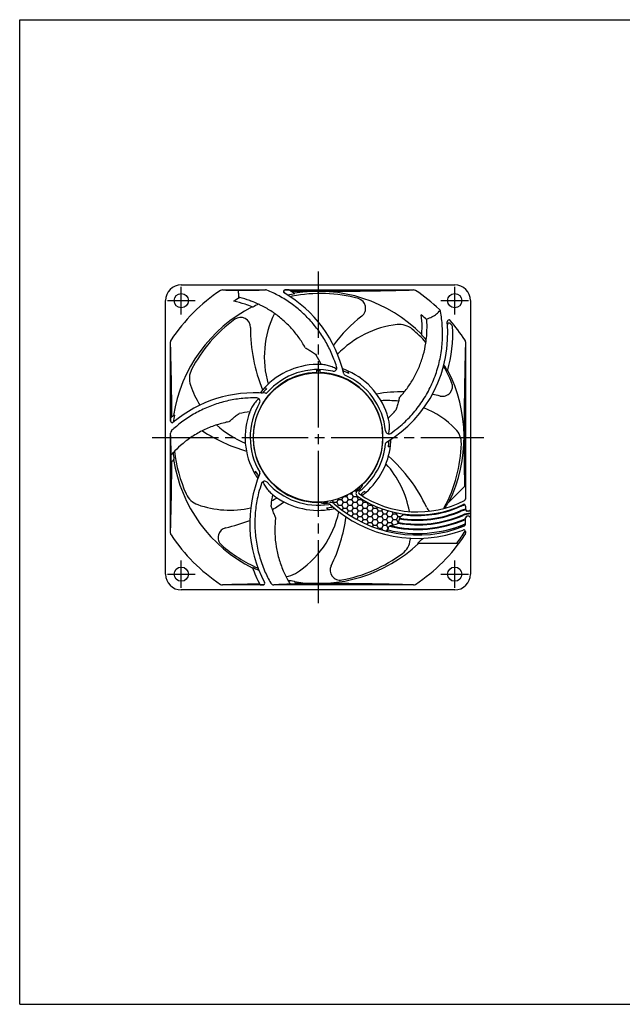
# Model space of a CAD drawing. Header units: millimetres. Extents: x 0 to 420, y 0 to 297.
# Tile 1 of 2: x 0 to 182, y 0 to 297. Entities that reach past the tile are written whole.
import ezdxf

# ---------------------------------------------------------------- set-up
doc = ezdxf.new("R2010")
doc.units = ezdxf.units.MM
doc.linetypes.add('CENTER', pattern=[27, 20, -2, 3, -2])
doc.linetypes.add('HS', pattern=[0])

msp = doc.modelspace()

# ---------------------------------------------------------------- hatches: boundary and pattern name
h = msp.add_hatch()
h.set_pattern_fill('HONEY', scale=8, style=0)
h.set_pattern_definition([(0, (675.2092767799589, 296.0516578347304), (1.5, 0.8660254), [1, -2]), (120, (675.2092767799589, 296.0516578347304), (-1.499999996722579, 0.8660254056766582), [0.9999999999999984, -1.999999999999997]), (60, (675.2092767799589, 296.0516578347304), (3.2774202e-09, 1.732050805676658), [-2, 1])])
edge = h.paths.add_edge_path()
edge.add_arc((102.4412020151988, 154.0820659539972), 1.000000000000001, 126.33022122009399, 235.4350357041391, ccw=False)
edge.add_arc((90.00000000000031, 171.0000000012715), 20.00000000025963, 306.3302212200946, 310.2953627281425)
edge.add_arc((101.9644644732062, 156.8896637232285), 1.499999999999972, 310.2955859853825, 360.1938078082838)
edge.add_arc((89.99999999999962, 170.9999999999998), 19.50000000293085, 272.33149344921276, 313.66850654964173, ccw=False)
edge.add_arc((91.8389110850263, 152.5916213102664), 1.499999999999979, 225.8061922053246, 275.704414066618)
edge.add_arc((89.99999999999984, 171.000000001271), 20.00000000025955, 275.7046372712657, 280.5284793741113)
edge.add_arc((93.92857112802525, 149.8619696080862), 1.499999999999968, 48.72439473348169, 100.5284793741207, ccw=False)
edge.add_arc((119.9860000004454, 179.5480000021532), 37.99999999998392, 228.7243947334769, 256.4617041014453)
edge.add_spline(control_points=[(111.0903811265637, 142.6038805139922), (111.1477219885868, 143.2979153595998), (111.3016780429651, 144.9813192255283), (114.6925569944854, 144.3144943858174), (114.4214275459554, 147.2874314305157), (115.7154209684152, 147.6820418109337), (116.2444351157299, 147.843367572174)], knot_values=[0.0291441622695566, 0.0291441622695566, 0.0291441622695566, 0.0291441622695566, 1.829650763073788, 4.432292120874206, 6.630664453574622, 8.150927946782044, 8.150927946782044, 8.150927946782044, 8.150927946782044], degree=3, periodic=0)
edge.add_arc((119.9860000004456, 179.5480000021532), 31.92464604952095, 235.43503570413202, 263.26947255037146, ccw=False)

# ---------------------------------------------------------------- linework, layer by layer
at = {"color": 7, "linetype": 'HS'}
for p, q in [((0, 296.9999999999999), (420.0000000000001, 296.9999999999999)), ((0, 0), (0, 296.9999999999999)), ((0, 0), (420.0000000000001, 0))]:
    msp.add_line(p, q, dxfattribs=at)
at = {"color": 7, "linetype": 'CENTER'}
for p, q in [((90.00000000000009, 221.0000000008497), (90.00000000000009, 120.9999999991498)), ((40.00000000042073, 171.0000000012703), (139.9999999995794, 171.0000000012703))]:
    msp.add_line(p, q, dxfattribs=at)
at = {"color": 7, "ltscale": 0.6717368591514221}
for p, q in [((48.75000000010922, 217.0000000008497), (131.2499999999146, 217.0000000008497)), ((61.1453643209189, 215.5000000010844), (74.17398558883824, 215.5000000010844)), ((80.05592133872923, 215.5000000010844), (118.8546356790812, 215.5000000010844)), ((81.21619519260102, 215.4738787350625), (80.10081558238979, 215.4738787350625)), ((44.00000000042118, 129.7500000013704), (44.00000000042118, 212.2500000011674)), ((135.9999999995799, 212.2500000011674), (135.9999999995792, 149.3000000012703)), ((45.50000000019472, 175.9368913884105), (45.50000000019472, 199.8546356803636)), ((134.4999999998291, 199.854635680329), (134.4999999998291, 152.4304444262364)), ((89.50000000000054, 191.3000000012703), (89.50000000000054, 190.5936214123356)), ((89.50000000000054, 191.3000000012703), (90.50000000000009, 191.3000000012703)), ((90.50000000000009, 191.3000000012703), (90.50000000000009, 190.5936214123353)), ((45.52612126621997, 176.8440368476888), (45.52612126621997, 175.958817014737)), ((45.50000000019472, 142.1453643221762), (45.50000000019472, 172.2981110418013)), ((129.1297339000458, 151.1778401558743), (134.4738787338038, 156.5219849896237)), ((134.4738787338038, 156.5219849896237), (134.4738787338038, 152.4169612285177)), ((134.4999999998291, 150.3082073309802), (134.4999999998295, 149.2500000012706)), ((135.4999999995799, 148.8000000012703), (134.9999999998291, 148.8000000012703)), ((135.4999999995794, 148.7500000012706), (134.9999999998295, 148.7500000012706)), ((135.9999999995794, 149.2500000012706), (135.9999999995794, 146.7500000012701)), ((134.4999999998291, 144.7649897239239), (134.49999999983, 146.7500000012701)), ((135.4999999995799, 147.2500000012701), (134.99999999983, 147.2500000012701)), ((135.4999999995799, 147.2000000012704), (134.9999999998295, 147.2000000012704)), ((135.9999999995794, 148.1000000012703), (135.9999999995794, 147.9000000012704)), ((135.9999999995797, 146.7000000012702), (135.9999999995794, 129.7500000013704)), ((127.8611803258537, 142.8590289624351), (128.0010008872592, 142.8215641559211)), ((134.4999999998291, 142.5911948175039), (134.4999999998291, 142.1453643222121)), ((131.8305982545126, 139.0246753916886), (120.0271995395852, 139.0246753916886)), ((131.2499999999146, 124.9999999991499), (48.75000000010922, 124.9999999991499)), ((73.42813342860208, 126.499999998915), (61.14536432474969, 126.499999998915)), ((72.54753626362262, 126.5261212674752), (73.41420959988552, 126.5261212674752)), ((118.8546356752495, 126.499999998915), (76.64245889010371, 126.499999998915))]:
    msp.add_line(p, q, dxfattribs=at)
at = {"color": 7, "linetype": 'CENTER', "ltscale": 0.5}
for p, q in [((48.75000000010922, 208.1000000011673), (48.75000000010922, 216.4000000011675)), ((131.2499999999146, 208.1000000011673), (131.2499999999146, 216.4000000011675)), ((44.60000000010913, 212.2500000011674), (52.90000000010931, 212.2500000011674)), ((127.0999999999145, 212.2500000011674), (135.3999999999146, 212.2500000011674)), ((48.75000000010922, 125.6000000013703), (48.75000000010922, 133.9000000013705)), ((131.2499999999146, 125.6000000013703), (131.2499999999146, 133.9000000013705)), ((44.60000000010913, 129.7500000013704), (52.90000000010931, 129.7500000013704)), ((127.0999999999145, 129.7500000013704), (135.3999999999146, 129.7500000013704))]:
    msp.add_line(p, q, dxfattribs=at)
at = {"color": 7}
for p, q in [((135.9495031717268, 148.1000000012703), (135.9999999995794, 148.1000000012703)), ((135.9495031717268, 147.9000000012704), (135.9999999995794, 147.9000000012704))]:
    msp.add_line(p, q, dxfattribs=at)
at = {"color": 7, "ltscale": 0.6717368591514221}
for centre in [(48.75000000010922, 212.2500000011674), (131.2499999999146, 212.2500000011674), (48.75000000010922, 129.7500000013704), (131.2499999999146, 129.7500000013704)]:
    msp.add_circle(centre, 2.150000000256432, dxfattribs=at)
at = {"color": 7}
msp.add_circle((89.99999999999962, 170.9999999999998), 19.50000000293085, dxfattribs=at)
at = {"color": 7, "ltscale": 0.6717368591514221}
for centre, radius, start, end in [((48.75000000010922, 212.2500000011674), 4.749999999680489, 90, 180), ((131.2499999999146, 212.2500000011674), 4.749999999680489, 0, 90), ((90.00000000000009, 171.0000000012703), 53.20000000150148, 123.5573097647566, 146.4426902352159), ((61.13306214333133, 214.4918371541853), 1, 88.45330387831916, 123.5735150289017), ((61.1453643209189, 214.5000000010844), 1, 90, 123.5573097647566), ((74.18512180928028, 214.4954340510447), 1, 67.69618662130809, 91.3203550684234), ((74.17398558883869, 214.5000000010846), 1, 67.71567725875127, 90.00000000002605), ((80.05592133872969, 215.0000000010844), 0.5, 90.00000000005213, 239.8460927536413), ((80.10081558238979, 214.9738787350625), 0.5, 90, 239.7687948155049), ((60.71642806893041, 181.709851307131), 37.99999999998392, 12.84839927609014, 59.84609275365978), ((90.00000000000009, 171.0000000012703), 43.86404103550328, 99.14791369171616, 101.9786422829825), ((60.71642806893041, 181.709851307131), 39.49999999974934, 55.61106381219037, 58.73604631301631), ((90.00000000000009, 171.0000000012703), 44.06464554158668, 44.73196098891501, 99.42376146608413), ((118.8669379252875, 214.4918371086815), 1, 56.42648488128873, 91.54671258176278), ((118.8546356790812, 214.5000000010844), 1, 56.44269023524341, 90), ((90.00000000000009, 171.0000000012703), 53.20000000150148, 46.49299371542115, 56.42648488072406), ((90.00000000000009, 171.0000000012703), 48.32470288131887, 119.2371485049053, 121.8405276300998), ((90.00000000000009, 171.0000000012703), 43.9707455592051, 114.0388065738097, 116.626006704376), ((90.00000000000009, 171.0000000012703), 44.06464554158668, 116.7319609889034, 171.4237614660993), ((90.00000000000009, 171.0000000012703), 48.32470288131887, 47.23714850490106, 49.84052763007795), ((125.9367387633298, 208.8601480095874), 1, 10.92714779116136, 46.49299371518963), ((91.1365524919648, 202.1598579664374), 37.99999999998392, 300.8483992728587, 5.638123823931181), ((129.4502990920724, 205.9422938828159), 0.5, 41.53225938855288, 185.6381238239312), ((129.5303772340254, 205.0171681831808), 0.5, 40.71305980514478, 184.2561682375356), ((90.00000000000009, 171.0000000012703), 53.20000000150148, 33.57351511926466, 41.53225938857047), ((90.00000000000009, 171.0000000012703), 52.6518787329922, 39.61013662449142, 40.71305980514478), ((91.1365524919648, 202.1598579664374), 39.49999999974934, 343.6110638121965, 3.49632646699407), ((46.50000000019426, 199.8546356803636), 1, 146.4426902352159, 180), ((46.50816288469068, 199.8669379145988), 1, 146.4264848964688, 181.5467096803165), ((90.00000000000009, 171.0000000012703), 43.9707455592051, 42.03886979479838, 44.62600670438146), ((133.4918371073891, 199.8669379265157), 1, 358.4532873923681, 33.57351511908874), ((133.4999999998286, 199.854635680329), 1, 0, 33.55730976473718), ((90.00000000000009, 171.0000000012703), 19.6, 91.46178560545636, 272.6357936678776), ((90.00000000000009, 171.0000000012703), 22.00000000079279, 87.40307993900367, 137.5627047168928), ((90.00000000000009, 171.0000000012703), 20.46381257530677, 77.44283875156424, 138.818032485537), ((90.00000000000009, 171.0000000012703), 19.6, 313.3642063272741, 88.53821439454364), ((94.66652282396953, 191.950389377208), 1, 257.4428387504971, 16.81635273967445), ((90.00000000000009, 171.0000000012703), 22.00000000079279, 65.56270471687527, 70.42176728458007), ((97.96832699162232, 191.433329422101), 0.5, 194.6289257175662, 248.6958506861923), ((98.2524596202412, 190.2711792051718), 0.5, 192.8483992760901, 246.8180324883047), ((90.00000000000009, 171.0000000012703), 21.43205841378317, 64.38575123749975, 68.69585068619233), ((60.71642806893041, 181.709851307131), 39.49999999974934, 12.5989810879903, 13.64650044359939), ((90.00000000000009, 171.0000000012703), 22.00000000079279, 15.40307993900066, 65.56270471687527), ((90.00000000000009, 171.0000000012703), 43.86404103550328, 27.14791369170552, 30.01192251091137), ((90.00000000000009, 171.0000000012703), 44.06464554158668, 333.9145747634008, 27.42376146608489), ((90.00000000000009, 171.0000000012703), 20.46381257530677, 5.442897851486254, 66.81803248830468), ((70.7652047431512, 146.459194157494), 37.99999999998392, 84.84839927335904, 130.0347479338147), ((90.00000000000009, 171.0000000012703), 22.00000000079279, 137.5627047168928, 142.421767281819), ((73.02909736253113, 184.8925753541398), 0.5, 266.6289257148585, 320.6958506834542), ((90.00000000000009, 171.0000000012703), 21.43205841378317, 136.3857512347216, 140.6958506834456), ((70.7652047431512, 146.459194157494), 39.49999999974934, 84.5989810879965, 85.64650044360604), ((74.22216971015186, 184.8036773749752), 0.5, 264.848399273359, 318.8180324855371), ((90.00000000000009, 171.0000000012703), 20.46381257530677, 149.442844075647, 210.8180324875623), ((71.51702950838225, 181.9121515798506), 1, 329.4428440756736, 88.81643404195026), ((90.00000000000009, 171.0000000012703), 22.00000000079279, 159.4030799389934, 209.5627047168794), ((46.00000000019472, 175.9368913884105), 0.5, 180, 310.0347479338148), ((70.7652047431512, 146.459194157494), 39.49999999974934, 127.6110638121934, 129.7146212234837), ((46.02612126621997, 175.958817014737), 0.5, 180, 309.9839949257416), ((90.00000000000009, 171.0000000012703), 43.86404103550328, 171.1479136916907, 173.9786422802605), ((46.50000000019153, 172.2981110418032), 1, 133.230052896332, 180.0000000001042), ((46.51876341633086, 172.3157367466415), 1, 133.1883920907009, 182.4281035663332), ((111.3670370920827, 173.0359214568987), 1, 185.4428978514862, 304.8172948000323), ((110.8781308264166, 169.1065663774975), 0.5, 120.8483992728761, 174.8180324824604), ((90.00000000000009, 171.0000000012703), 21.43205841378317, 352.3857512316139, 356.6958506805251), ((111.8955995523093, 169.7359167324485), 0.5, 122.6289257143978, 176.6958506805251), ((90.00000000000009, 171.0000000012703), 22.00000000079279, 353.5627047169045, 358.42176727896), ((90.00000000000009, 171.0000000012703), 43.9707455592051, 186.0389521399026, 188.6260067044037), ((90.00000000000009, 171.0000000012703), 20.46381257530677, 307.4496400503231, 354.8180324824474), ((90.00000000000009, 171.0000000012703), 22.00000000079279, 311.1285075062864, 353.5627047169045), ((91.1365524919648, 202.1598579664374), 39.49999999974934, 300.5989810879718, 301.646500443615), ((90.00000000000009, 171.0000000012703), 44.06464554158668, 188.7319609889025, 243.4237614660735), ((107.3958146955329, 145.123096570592), 39.49999999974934, 156.5989810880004, 157.6465004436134), ((90.00000000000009, 171.0000000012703), 21.43205841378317, 208.385751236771, 212.69585068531), ((71.99630499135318, 160.2599625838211), 0.5, 336.8483992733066, 30.81803248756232), ((107.3958146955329, 145.123096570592), 37.99999999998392, 156.8483992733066, 208.0816786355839), ((90.00000000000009, 171.0000000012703), 22.00000000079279, 209.5627047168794, 214.4217672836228), ((71.54307835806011, 159.1527543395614), 0.5, 338.6289257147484, 32.69585068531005), ((73.91038557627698, 156.7936789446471), 1, 41.44288614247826, 160.8171023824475), ((90.00000000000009, 171.0000000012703), 20.46381257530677, 221.4428861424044, 279.3010448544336), ((102.4412020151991, 154.0820659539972), 1, 126.3302212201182, 235.4350357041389), ((90.00000000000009, 171.0000000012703), 20.0000000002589, 306.3302212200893, 310.2953446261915), ((102.7473371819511, 154.3570786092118), 0.5, 127.4496400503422, 235.6153653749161), ((101.9644644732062, 156.8896637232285), 1.5, 310.2953446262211, 0.1938078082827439), ((90.00000000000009, 171.0000000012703), 21.43205841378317, 308.3245018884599, 310.6755355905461), ((119.9860000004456, 179.5480000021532), 29.5246460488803, 237.1459952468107, 238.2974150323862), ((90.00000000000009, 171.0000000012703), 22.00000000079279, 231.4030799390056, 278.1184843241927), ((91.8389110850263, 152.5916213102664), 1.5, 225.8061922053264, 275.7046553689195), ((119.9860000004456, 179.5480000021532), 31.92464604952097, 235.4350357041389, 295.6073920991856), ((119.9860000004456, 179.5480000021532), 31.02464604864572, 235.6153653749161, 297.2741555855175), ((103.6003890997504, 153.7940532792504), 0.5, 128.3245018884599, 237.5339769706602), ((90.00000000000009, 171.0000000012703), 22.00000000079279, 307.0323788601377, 311.1285075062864), ((133.9738787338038, 152.4169612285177), 0.5, 297.2741555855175, 0), ((133.9999999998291, 152.4304444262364), 0.5, 297.3293326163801, 0), ((90.00000000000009, 171.0000000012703), 20.0000000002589, 275.7046553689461, 280.528479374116), ((90.00000000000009, 171.0000000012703), 21.43205841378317, 276.8413441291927, 281.3419493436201), ((119.9860000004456, 179.5480000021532), 40.52464605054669, 227.3945363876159, 228.4495705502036), ((90.00000000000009, 171.0000000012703), 22.00000000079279, 278.1184843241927, 283.1246458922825), ((93.38820949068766, 150.3118035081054), 0.5, 47.7054696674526, 99.30104485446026), ((93.92857112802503, 149.8619696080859), 1.5, 48.72439473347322, 100.528479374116), ((119.9860000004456, 179.5480000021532), 39.02464605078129, 227.7054696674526, 290.7355651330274), ((94.3132474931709, 149.4962542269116), 0.5, 49.49323531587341, 101.3419493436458), ((119.9860000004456, 179.5480000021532), 37.99999999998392, 228.7243947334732, 291.9443994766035), ((90.00000000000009, 171.0000000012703), 43.86404103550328, 330.897008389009, 333.134348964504), ((90.00000000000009, 171.0000000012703), 45.90000000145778, 331.5670376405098, 331.935096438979), ((90.00000000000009, 171.0000000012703), 47.40000000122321, 333.6314089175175, 334.0018084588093), ((133.9999999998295, 150.3082073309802), 0.5, 0, 115.6073920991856), ((134.9999999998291, 149.3000000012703), 0.5, 180, 270), ((134.9999999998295, 149.2500000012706), 0.5, 180, 270), ((135.4999999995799, 149.3000000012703), 0.5, 270, 0), ((135.4999999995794, 149.2500000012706), 0.5, 270, 0), ((90.00000000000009, 171.0000000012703), 45.90000000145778, 326.4200812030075, 326.7878295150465), ((90.00000000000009, 171.0000000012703), 45.90000000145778, 328.9932348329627, 329.3607576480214), ((90.00000000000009, 171.0000000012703), 47.40000000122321, 328.4707173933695, 328.8383762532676), ((90.00000000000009, 171.0000000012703), 47.40000000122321, 331.0465447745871, 331.4151062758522), ((134.99999999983, 146.7500000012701), 0.5, 90, 179.999999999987), ((134.9999999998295, 146.7000000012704), 0.5, 90, 180), ((135.4999999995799, 146.7500000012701), 0.5, 0, 90), ((135.4999999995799, 146.7000000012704), 0.5, 0, 90), ((90.00000000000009, 171.0000000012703), 45.90000000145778, 323.8425985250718, 324.2112500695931), ((119.9860000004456, 179.5480000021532), 37.59084102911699, 282.3109350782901, 292.1992783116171), ((90.00000000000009, 171.0000000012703), 47.40000000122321, 323.5717482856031, 323.6911007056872), ((90.00000000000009, 171.0000000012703), 47.40000000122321, 325.8979263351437, 326.2654875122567), ((90.00000000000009, 171.0000000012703), 52.6518787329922, 322.6056906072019, 327.576745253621), ((133.9799156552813, 142.5835850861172), 0.5, 1.530660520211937, 110.735565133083), ((133.9999999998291, 142.5911948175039), 0.5, 0, 110.7666995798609), ((133.9999999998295, 144.7649897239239), 0.5, 291.9443994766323, 0), ((133.9999999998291, 145.2065048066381), 0.5, 292.1992783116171, 0), ((46.50000000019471, 142.1453643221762), 1, 180, 213.557309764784), ((46.50816287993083, 142.133062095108), 1, 178.4532920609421, 213.5735150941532), ((90.00000000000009, 171.0000000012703), 53.20000000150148, 213.5735150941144, 236.4264849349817), ((90.00000000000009, 171.0000000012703), 53.20000000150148, 303.5735151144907, 326.4264849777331), ((90.00000000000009, 171.0000000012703), 43.86404103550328, 313.2003533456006, 316.0478979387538), ((133.4918371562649, 142.1330621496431), 1, 326.4264849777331, 1.546695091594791), ((133.4999999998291, 142.1453643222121), 1, 326.4426902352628, 0), ((90.00000000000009, 171.0000000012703), 44.06464554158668, 260.7319609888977, 313.4774033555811), ((90.00000000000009, 171.0000000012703), 43.86404103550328, 243.1479136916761, 245.9786422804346), ((107.3958146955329, 145.123096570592), 39.49999999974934, 199.6110638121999, 208.0868558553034), ((48.75000000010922, 129.7500000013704), 4.749999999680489, 180, 270), ((90.00000000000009, 171.0000000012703), 43.9707455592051, 258.0388138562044, 260.6260067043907), ((131.2499999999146, 129.7500000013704), 4.749999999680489, 270, 0), ((61.1330621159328, 127.5081628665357), 1, 236.4264849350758, 271.5467034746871), ((61.14536432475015, 127.499999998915), 1, 236.4426902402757, 269.9999999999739), ((73.41420959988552, 127.0261212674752), 0.5, 270, 28.03762700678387), ((73.42813342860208, 126.999999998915), 0.5, 270, 28.08167863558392), ((76.62543901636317, 127.5296998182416), 1, 209.78773757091, 272.8340506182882), ((76.64245889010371, 127.4999999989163), 1, 209.8431335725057, 270), ((118.8669379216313, 127.50816289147), 1, 268.4532873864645, 303.5735151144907), ((118.8546356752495, 127.499999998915), 1, 270, 303.5573097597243)]:
    msp.add_arc(centre, radius, start, end, dxfattribs=at)
at = {"color": 7}
for centre, radius, start, end in [((90.67010654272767, 170.8685754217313), 43.54026293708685, 74.6818499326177, 101.1902589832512), ((83.38475880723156, 207.695129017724), 6, 101.1902589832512, 106.9600443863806), ((101.3799759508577, 209.9685960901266), 3, 308.1112288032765, 74.6818499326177), ((102.9922470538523, 195.303420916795), 29.195, 153.3839403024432, 196.3693610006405), ((90.5205564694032, 171.4419685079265), 43.54026293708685, 126.110421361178, 152.6188304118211), ((66.62842370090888, 204.193745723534), 3, 359.5398002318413, 126.110421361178), ((132.9801083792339, 169.6837151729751), 48.2, 128.1112288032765, 142.7335522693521), ((117.101713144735, 175.995187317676), 29.195, 96.27901079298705, 136.5691010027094), ((114.5648716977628, 199.0510425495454), 6, 49.76168755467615, 96.27901079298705), ((117.8267721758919, 203.7825116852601), 48.2, 179.5398002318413, 202.5177243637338), ((90.31505272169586, 170.3941477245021), 43.54026293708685, 42.23623301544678, 49.76168755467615), ((132.9801083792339, 169.6837151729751), 48.2, 150.8155605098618, 151.0891529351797), ((57.1860574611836, 188.7070348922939), 6, 152.6188304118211, 199.1361536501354), ((90.31505272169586, 170.3941477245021), 43.54026293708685, 23.25327850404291, 30.400257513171), ((127.5621742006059, 186.3992987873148), 3, 256.6826573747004, 23.25327850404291), ((79.09935393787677, 196.3106828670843), 29.195, 199.1361536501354, 212.202126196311), ((115.768546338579, 136.5761079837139), 48.2, 89.63990989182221, 99.66058150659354), ((110.803036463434, 152.9254757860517), 29.195, 83.1355430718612, 93.51221814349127), ((115.768546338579, 136.5761079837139), 48.2, 76.68265737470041, 79.5578815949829), ((110.803036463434, 152.9254757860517), 29.195, 44.85043936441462, 67.5696012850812), ((81.71930896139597, 213.1954082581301), 48.2, 236.4941542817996, 253.9462957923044), ((79.09935393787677, 196.3106828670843), 29.195, 227.5699252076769, 247.7979324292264), ((127.2471351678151, 169.2839489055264), 6, 358.3331161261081, 44.85043936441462), ((89.97901675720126, 171.6825502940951), 43.54026293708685, 186.3941068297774, 204.0474018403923), ((89.72275777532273, 170.3759391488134), 43.54026293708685, 331.8247070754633, 358.3331161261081), ((79.15274332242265, 129.3903936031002), 48.2, 25.25408594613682, 48.23201007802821), ((88.83924902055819, 143.4662496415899), 29.195, 10.16179598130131, 42.08364671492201), ((55.69692412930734, 156.3851823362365), 6, 204.0474018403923, 250.5647250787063), ((63.41486963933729, 178.2584843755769), 29.195, 295.451666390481, 299.2265038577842), ((51.84737499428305, 190.8343017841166), 48.2, 300.3958266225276, 305.3748672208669), ((63.41486963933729, 178.2584843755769), 29.195, 250.5647250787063, 282.387231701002), ((67.74953074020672, 154.7404991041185), 29.195, 301.9932965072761, 347.7551946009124), ((119.9860000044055, 179.5480000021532), 33.52464604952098, 260.7844379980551, 293.1986874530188), ((119.9860000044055, 179.5480000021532), 33.32464604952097, 260.8236650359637, 293.1986874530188), ((119.9860000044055, 179.5480000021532), 32.12464604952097, 262.4989184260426, 293.1986874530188), ((125.4592891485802, 151.2340154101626), 3, 205.2540859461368, 235.7257871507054), ((125.4592891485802, 151.2340154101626), 3, 326.15566594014, 331.8247070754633), ((135.9495031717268, 142.3000000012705), 8.4, 100.414656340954, 113.1986874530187), ((135.9495031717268, 142.3000000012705), 7.200000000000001, 101.614152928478, 113.1986874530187), ((135.9495031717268, 142.3000000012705), 7, 101.7658055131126, 113.1986874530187), ((51.84737499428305, 190.8343017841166), 48.2, 282.3969430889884, 291.3620668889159), ((50.70514582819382, 153.5375615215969), 48.2, 333.8255145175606, 352.2018345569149), ((119.9860000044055, 179.5480000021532), 36.32464604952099, 256.5290732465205, 293.1986874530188), ((119.9860000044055, 179.5480000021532), 36.12464604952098, 256.7670314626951, 293.1986874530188), ((119.9860000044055, 179.5480000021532), 34.92464604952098, 260.3779778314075, 293.1986874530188), ((119.9860000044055, 179.5480000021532), 34.72464604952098, 260.536417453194, 293.1986874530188), ((135.9495031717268, 142.3000000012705), 5.8, 90, 113.1986874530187), ((135.9495031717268, 142.3000000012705), 5.6, 90, 113.1986874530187), ((135.9495031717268, 142.3000000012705), 4.4, 109.2343365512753, 113.1986874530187), ((135.9495031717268, 142.3000000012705), 4.2, 110.1891091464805, 113.1986874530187), ((62.83915577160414, 140.828094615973), 3, 102.3969430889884, 228.9675642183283), ((119.9860000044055, 179.5480000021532), 37.52464604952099, 256.3578867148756, 292.5811103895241), ((111.8815461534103, 140.8090767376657), 6, 306.9045446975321, 353.4218679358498), ((88.83924902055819, 143.4662496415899), 29.195, 353.4218679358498, 354.3256560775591), ((89.45327785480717, 171.4091577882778), 43.54026293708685, 228.9675642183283, 246.2199014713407), ((89.33923187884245, 170.8276611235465), 43.54026293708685, 280.3961356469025, 306.9045446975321), ((96.65483612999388, 130.9529215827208), 3, 153.8255145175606, 280.3961356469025), ((80.03870658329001, 135.0685855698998), 6, 272.5800240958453, 301.9932965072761)]:
    msp.add_arc(centre, radius, start, end, dxfattribs=at)
at = {"color": 7, "ltscale": 0.6717368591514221}
for points, knots in [([(61.16005380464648, 215.4914728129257), (61.63478006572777, 215.4786544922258), (62.67579519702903, 215.4510172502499), (64.27002858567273, 215.410353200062), (65.38955008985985, 215.3831220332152), (65.94276449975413, 215.3700063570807)], [0.3147573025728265, 0.3147573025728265, 0.3147573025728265, 0.3147573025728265, 1.739455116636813, 3.438902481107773, 5.09901206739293, 5.09901206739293, 5.09901206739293, 5.09901206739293]), ([(65.94276449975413, 215.3700063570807), (66.897769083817, 215.378155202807), (68.79530945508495, 215.3983331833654), (71.53511331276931, 215.4398633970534), (73.31983354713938, 215.4757559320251), (74.16207930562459, 215.4951685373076)], [0, 0, 0, 0, 2.865118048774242, 5.692921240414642, 8.22032898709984, 8.22032898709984, 8.22032898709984, 8.22032898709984]), ([(66.10068173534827, 213.2408409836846), (66.1136014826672, 213.6048286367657), (66.10367709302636, 214.3191432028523), (66.01082066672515, 215.0280592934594), (65.94276449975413, 215.3700063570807)], [0, 0, 0, 0, 1.092650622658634, 2.138611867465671, 2.138611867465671, 2.138611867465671, 2.138611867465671]), ([(95.62375979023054, 192.2396943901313), (95.38057815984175, 193.0443207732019), (94.64801121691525, 195.196909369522), (93.13027472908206, 198.5813543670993), (90.9212490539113, 202.2723409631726), (88.29372741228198, 205.6781096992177), (85.28422789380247, 208.7514550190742), (81.93411055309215, 211.449926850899), (78.34969683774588, 213.6986251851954), (75.823869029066, 214.9040729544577), (74.56463954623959, 215.4206185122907)], [1.767627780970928, 1.767627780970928, 1.767627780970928, 1.767627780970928, 4.287808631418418, 8.578990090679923, 12.87069378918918, 17.16223204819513, 21.453833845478, 25.74532702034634, 30.03729349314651, 34.12007782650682, 34.12007782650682, 34.12007782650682, 34.12007782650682]), ([(81.81602293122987, 215.1023219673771), (83.19177522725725, 215.0897717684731), (85.91973197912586, 215.0709443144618), (88.64774672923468, 215.064645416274), (89.999948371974, 215.0646454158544)], [0, 0, 0, 0, 4.12742861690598, 8.184033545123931, 8.184033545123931, 8.184033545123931, 8.184033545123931]), ([(89.999948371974, 215.0646454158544), (91.43810843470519, 215.0646454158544), (94.34295746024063, 215.071780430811), (98.77651758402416, 215.1043201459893), (103.4014028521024, 215.1604653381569), (108.3182540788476, 215.243111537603), (113.4981117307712, 215.3532974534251), (117.0482944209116, 215.4430949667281), (118.8399459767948, 215.491472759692)], [0, 0, 0, 0, 4.314480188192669, 8.714532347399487, 13.3009892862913, 18.19010602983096, 23.46711804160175, 28.84403099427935, 28.84403099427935, 28.84403099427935, 28.84403099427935]), ([(70.2938551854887, 210.3076878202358), (70.25558989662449, 210.3235519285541), (69.50118569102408, 210.6344904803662), (67.60444653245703, 211.3275315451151), (65.6851895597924, 211.8220988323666), (64.50597307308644, 212.052789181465)], [0, 0, 0, 0, 0.1242703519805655, 2.44791563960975, 6.052624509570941, 6.052624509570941, 6.052624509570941, 6.052624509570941]), ([(69.84588895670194, 212.0965155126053), (69.78544378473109, 212.1191461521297), (69.63322735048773, 212.1756052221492), (69.48057888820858, 212.2308913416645), (69.38846506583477, 212.2637712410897)], [0, 0, 0, 0, 0.1936282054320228, 0.4870466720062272, 0.4870466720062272, 0.4870466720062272, 0.4870466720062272]), ([(86.17201737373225, 198.0199577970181), (86.08847265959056, 198.1728355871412), (85.42259887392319, 199.3666079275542), (84.02627245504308, 201.5130972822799), (81.72762278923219, 204.2751694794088), (79.10542824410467, 206.7657993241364), (76.19473173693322, 208.9433748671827), (73.7964202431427, 210.3347425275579), (72.4008635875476, 211.0117207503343), (72.08924345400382, 211.1566385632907)], [2.02196114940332, 2.02196114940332, 2.02196114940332, 2.02196114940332, 2.54437883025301, 6.120628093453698, 9.685693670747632, 13.3005748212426, 16.94498906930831, 20.56676610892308, 21.59777266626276, 21.59777266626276, 21.59777266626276, 21.59777266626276]), ([(111.9379984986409, 172.2149445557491), (112.7948282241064, 172.8108403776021), (114.929755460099, 174.4355837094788), (118.0613342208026, 177.4171172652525), (121.1361350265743, 181.2554798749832), (123.6678351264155, 185.4715835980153), (125.610806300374, 189.9892687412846), (126.9298769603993, 194.7266235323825), (127.6011217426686, 199.5982103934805), (127.6123786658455, 204.4065031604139), (127.2079355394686, 207.5510753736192), (126.9186077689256, 209.0497087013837)], [1.767551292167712, 1.767551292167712, 1.767551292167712, 1.767551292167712, 4.896292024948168, 9.799263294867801, 14.70207838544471, 19.6054860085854, 24.50840170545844, 29.41087953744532, 34.31385475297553, 39.21619387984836, 43.79436383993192, 43.79436383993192, 43.79436383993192, 43.79436383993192]), ([(121.2942989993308, 201.8884009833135), (121.2975620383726, 201.9296957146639), (121.3601584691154, 202.7432620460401), (121.4331550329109, 204.7613296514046), (121.3104334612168, 206.739481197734), (121.1654350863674, 207.9322699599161)], [0, 0, 0, 0, 0.1242703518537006, 2.447915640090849, 6.052624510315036, 6.052624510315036, 6.052624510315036, 6.052624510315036]), ([(122.7881315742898, 206.7827400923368), (123.3360835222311, 206.9395227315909), (124.3814017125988, 207.3280549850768), (125.7623479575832, 208.1834421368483), (126.5100646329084, 208.9268238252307), (126.8233619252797, 209.3226405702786)], [0, 0, 0, 0, 1.709821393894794, 3.324569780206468, 4.838590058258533, 4.838590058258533, 4.838590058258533, 4.838590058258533]), ([(122.8571460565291, 202.8672203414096), (122.859990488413, 202.931700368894), (122.8666487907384, 203.0939136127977), (122.8720580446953, 203.2561752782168), (122.8748639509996, 203.3539411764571)], [0, 0, 0, 0, 0.1936282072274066, 0.487046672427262, 0.487046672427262, 0.487046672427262, 0.487046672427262]), ([(45.91390917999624, 177.1620133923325), (45.90450698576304, 178.51999831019), (45.87901431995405, 181.3004433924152), (45.8209341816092, 185.5964266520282), (45.73990829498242, 190.1608958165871), (45.63574470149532, 194.9398628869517), (45.55272510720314, 198.2030929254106), (45.50852723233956, 199.8399460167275)], [0, 0, 0, 0, 4.074052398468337, 8.341654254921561, 12.88909018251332, 17.76957703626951, 22.6819254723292, 22.6819254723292, 22.6819254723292, 22.6819254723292]), ([(114.5145958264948, 182.9902545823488), (114.6341743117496, 183.1169519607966), (115.5637527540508, 184.1191313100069), (117.1736966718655, 186.1104181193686), (119.0902616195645, 189.1500911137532), (120.6486886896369, 192.4135932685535), (121.8202314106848, 195.8547380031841), (122.4023839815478, 198.56563473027), (122.6149785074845, 200.1020967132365), (122.6565085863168, 200.4432580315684)], [2.021961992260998, 2.021961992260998, 2.021961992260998, 2.021961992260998, 2.544378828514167, 6.120628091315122, 9.685693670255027, 13.30057482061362, 16.94498906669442, 20.56676610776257, 21.59780545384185, 21.59780545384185, 21.59780545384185, 21.59780545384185]), ([(134.4914727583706, 199.8399459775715), (134.4430453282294, 198.0464561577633), (134.3531141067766, 194.4907415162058), (134.2428085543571, 189.3031415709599), (134.1601786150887, 184.3818601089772), (134.104158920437, 179.7590356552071), (134.0717488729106, 175.3333179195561), (134.0646450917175, 172.4348371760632), (134.0646450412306, 171.0002485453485)], [0.3147575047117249, 0.3147575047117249, 0.3147575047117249, 0.3147575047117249, 5.697187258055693, 10.98528306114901, 15.88102816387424, 20.46306070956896, 24.85472243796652, 29.15848833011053, 29.15848833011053, 29.15848833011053, 29.15848833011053]), ([(86.17191925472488, 198.0200104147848), (86.5166648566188, 197.8351366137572), (87.25907342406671, 197.4112308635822), (88.36693839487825, 196.6903352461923), (89.11342926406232, 196.1347353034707), (89.47881611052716, 195.844532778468)], [0.2072180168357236, 0.2072180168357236, 0.2072180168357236, 0.2072180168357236, 1.38068839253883, 2.770320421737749, 4.170150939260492, 4.170150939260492, 4.170150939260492, 4.170150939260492]), ([(95.25368081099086, 191.7832611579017), (94.82296733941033, 192.0229762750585), (93.92301860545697, 192.4363175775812), (92.48678833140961, 192.8376001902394), (91.49646613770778, 192.9547435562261), (90.99680434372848, 192.9774061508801)], [0, 0, 0, 0, 1.478782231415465, 2.95646616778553, 4.456992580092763, 4.456992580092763, 4.456992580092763, 4.456992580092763]), ([(95.57103159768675, 191.5239343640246), (95.52629758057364, 191.5725749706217), (95.42782018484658, 191.6682819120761), (95.31569181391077, 191.7487487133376), (95.25368081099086, 191.7832611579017)], [1.128657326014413, 1.128657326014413, 1.128657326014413, 1.128657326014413, 1.326779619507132, 1.539683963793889, 1.539683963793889, 1.539683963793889, 1.539683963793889]), ([(71.53768516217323, 182.9119382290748), (70.67796826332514, 182.9297000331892), (68.36543384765, 182.8957982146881), (64.6203931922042, 182.4829533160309), (60.37408428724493, 181.4925217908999), (56.27612536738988, 180.0033824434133), (52.38471234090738, 178.0366783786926), (48.88406647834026, 175.7063361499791), (46.77957489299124, 173.9320958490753), (45.83436401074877, 173.0448440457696)], [1.76762024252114, 1.76762024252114, 1.76762024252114, 1.76762024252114, 4.345722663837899, 8.695304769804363, 13.04527644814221, 17.39512974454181, 21.74487684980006, 26.0943087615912, 29.98270144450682, 29.98270144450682, 29.98270144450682, 29.98270144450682]), ([(71.85742069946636, 182.4189282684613), (71.49634029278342, 182.0833714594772), (70.8251299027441, 181.3551988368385), (69.99966789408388, 180.1132658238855), (69.58223154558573, 179.2076127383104), (69.4062741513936, 178.7394092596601)], [0, 0, 0, 0, 1.478782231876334, 2.956466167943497, 4.456992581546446, 4.456992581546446, 4.456992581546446, 4.456992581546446]), ([(72.20212001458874, 182.6406095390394), (72.14203714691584, 182.6130959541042), (72.020583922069, 182.5490136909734), (71.90940643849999, 182.4672393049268), (71.85742069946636, 182.4189282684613)], [1.128659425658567, 1.128659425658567, 1.128659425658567, 1.128659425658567, 1.326779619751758, 1.539683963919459, 1.539683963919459, 1.539683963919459, 1.539683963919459]), ([(114.5146155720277, 182.9903642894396), (114.4453223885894, 182.6053625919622), (114.2715809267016, 181.7682960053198), (113.9283175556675, 180.4918848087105), (113.6305889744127, 179.6102399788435), (113.4675007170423, 179.1730589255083)], [0.2072180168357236, 0.2072180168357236, 0.2072180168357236, 0.2072180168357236, 1.38068839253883, 2.770320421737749, 4.170150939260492, 4.170150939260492, 4.170150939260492, 4.170150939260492]), ([(63.11956692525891, 175.7089831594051), (62.85368814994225, 175.6589594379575), (61.3205676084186, 175.3491020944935), (58.56435500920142, 174.5651538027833), (54.97322100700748, 173.0278210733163), (51.59048484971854, 171.0387760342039), (48.68113569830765, 168.7888647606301), (46.9867636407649, 167.1408835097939), (46.27224123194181, 166.3729827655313)], [2.022262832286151, 2.022262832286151, 2.022262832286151, 2.022262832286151, 2.833477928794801, 6.711508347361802, 10.59492458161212, 14.52137648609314, 18.45228162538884, 21.59901396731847, 21.59901396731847, 21.59901396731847, 21.59901396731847]), ([(63.11950154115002, 175.7089204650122), (63.40185922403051, 175.9796638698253), (64.03443441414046, 176.554742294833), (65.06239599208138, 177.3856154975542), (65.82148130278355, 177.9238806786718), (66.21039105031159, 178.1817067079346)], [0.2072180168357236, 0.2072180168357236, 0.2072180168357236, 0.2072180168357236, 1.38068839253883, 2.770320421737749, 4.170150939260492, 4.170150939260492, 4.170150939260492, 4.170150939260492]), ([(111.3895326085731, 172.4258335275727), (111.4844174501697, 172.9095424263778), (111.5994289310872, 173.8931740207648), (111.5372518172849, 175.3831133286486), (111.3426353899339, 176.3611649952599), (111.2097848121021, 176.8433747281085)], [0, 0, 0, 0, 1.478782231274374, 2.956466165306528, 4.456992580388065, 4.456992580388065, 4.456992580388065, 4.456992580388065]), ([(45.73273646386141, 165.7781407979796), (45.71124266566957, 166.6193829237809), (45.66637628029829, 168.2357222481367), (45.59465047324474, 170.4008072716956), (45.54293311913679, 171.7245551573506), (45.51966124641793, 172.2733710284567)], [0, 0, 0, 0, 2.524549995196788, 4.85086159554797, 6.498786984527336, 6.498786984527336, 6.498786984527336, 6.498786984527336]), ([(111.2409764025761, 172.0438989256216), (111.2734082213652, 172.1014679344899), (111.3339952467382, 172.2246940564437), (111.3758717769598, 172.3561926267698), (111.3895326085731, 172.4258335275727)], [1.128680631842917, 1.128680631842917, 1.128680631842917, 1.128680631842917, 1.326779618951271, 1.539683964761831, 1.539683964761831, 1.539683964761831, 1.539683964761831]), ([(134.0646450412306, 171.0002485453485), (134.0646450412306, 169.8139081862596), (134.069481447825, 167.4247405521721), (134.0914539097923, 163.797442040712), (134.1289897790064, 160.0613224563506), (134.1643703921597, 157.5280879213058), (134.1848603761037, 156.2329666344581)], [0, 0, 0, 0, 3.559021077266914, 7.167494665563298, 10.8820671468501, 14.76791723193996, 14.76791723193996, 14.76791723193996, 14.76791723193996]), ([(45.50852722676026, 142.1600539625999), (45.55002873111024, 143.6970496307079), (45.62862069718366, 146.7747535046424), (45.72863650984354, 151.2942295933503), (45.80821993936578, 155.6315189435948), (45.866034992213, 159.6488309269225), (45.89289713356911, 162.2245440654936), (45.90320578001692, 163.4453551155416)], [0.3147574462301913, 0.3147574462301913, 0.3147574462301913, 0.3147574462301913, 4.927424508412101, 9.550860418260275, 13.87647621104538, 17.941449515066, 21.60401323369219, 21.60401323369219, 21.60401323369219, 21.60401323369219]), ([(45.74135628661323, 163.4470185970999), (45.74152944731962, 163.8370349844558), (45.74184994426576, 164.6176569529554), (45.74211758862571, 165.398278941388), (45.74223814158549, 165.7888845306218)], [0, 0, 0, 0, 1.170049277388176, 2.341866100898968, 2.341866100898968, 2.341866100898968, 2.341866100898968]), ([(46.52663371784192, 164.4050861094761), (46.49972142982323, 164.3735959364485), (46.28896577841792, 164.1259564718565), (46.08221015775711, 163.8748854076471), (45.90493686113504, 163.653314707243)], [0, 0, 0, 0, 0.1242703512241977, 0.9755485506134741, 0.9755485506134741, 0.9755485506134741, 0.9755485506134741]), ([(73.42927697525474, 157.6703399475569), (73.43687730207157, 157.6047011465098), (73.4602919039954, 157.4693953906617), (73.50370648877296, 157.338394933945), (73.53358853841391, 157.2740246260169)], [1.1286760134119, 1.1286760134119, 1.1286760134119, 1.1286760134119, 1.32677961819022, 1.539683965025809, 1.539683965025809, 1.539683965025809, 1.539683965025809]), ([(72.96591108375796, 157.1222636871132), (72.63539636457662, 156.1722417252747), (71.88122080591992, 153.6769188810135), (71.10151396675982, 149.5400993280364), (70.83809892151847, 144.7437256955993), (71.205809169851, 139.9544879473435), (72.19835464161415, 135.2546962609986), (73.7293122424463, 130.920962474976), (75.06642798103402, 128.2403078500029), (75.75756722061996, 127.0329115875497)], [1.767565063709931, 1.767565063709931, 1.767565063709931, 1.767565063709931, 4.783061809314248, 9.572551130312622, 14.36194320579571, 19.15187271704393, 23.94134159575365, 28.73030081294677, 32.90271360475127, 32.90271360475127, 32.90271360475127, 32.90271360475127]), ([(73.53358853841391, 157.2740246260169), (73.74114204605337, 156.8269239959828), (74.2262599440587, 155.9635472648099), (75.15232664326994, 154.7947078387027), (75.88465898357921, 154.1178400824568), (76.27557312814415, 153.8058118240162)], [0, 0, 0, 0, 1.478782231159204, 2.956466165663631, 4.456992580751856, 4.456992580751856, 4.456992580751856, 4.456992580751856]), ([(77.21502018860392, 146.8902624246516), (77.04478123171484, 147.2424648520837), (76.69332563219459, 148.0217886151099), (76.2207758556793, 149.2561921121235), (75.94342550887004, 150.1444582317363), (75.81839810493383, 150.5940060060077)], [0.2072180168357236, 0.2072180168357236, 0.2072180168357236, 0.2072180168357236, 1.38068839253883, 2.770320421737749, 4.170150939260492, 4.170150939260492, 4.170150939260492, 4.170150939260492]), ([(77.21498487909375, 146.8903354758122), (77.17590712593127, 146.5871652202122), (76.99161854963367, 144.9631643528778), (76.89702992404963, 141.9926663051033), (77.2936737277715, 137.9978388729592), (78.21088753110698, 134.0708582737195), (79.46789337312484, 130.7269176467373), (80.46476356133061, 128.7441369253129), (80.88773376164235, 127.9830118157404)], [2.022386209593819, 2.022386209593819, 2.022386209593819, 2.022386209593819, 2.938926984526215, 6.922092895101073, 10.91228802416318, 14.94845079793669, 18.98600715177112, 21.59827379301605, 21.59827379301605, 21.59827379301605, 21.59827379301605]), ([(134.4797372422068, 142.5969410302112), (134.4820929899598, 142.5087815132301), (134.4859968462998, 142.363152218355), (134.4899210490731, 142.217523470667), (134.4914728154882, 142.1600537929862)], [0.2199071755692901, 0.2199071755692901, 0.2199071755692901, 0.2199071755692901, 0.484480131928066, 0.6569520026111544, 0.6569520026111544, 0.6569520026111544, 0.6569520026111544]), ([(72.42008432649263, 126.7669454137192), (71.20170830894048, 126.7445068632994), (68.69750895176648, 126.6943062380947), (64.9441615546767, 126.6076833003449), (62.40924303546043, 126.5422573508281), (61.16005390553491, 126.508527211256)], [0, 0, 0, 0, 3.655747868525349, 7.514092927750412, 11.26302586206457, 11.26302586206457, 11.26302586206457, 11.26302586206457]), ([(81.62138632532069, 126.731524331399), (80.94016626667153, 126.7086644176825), (79.64122272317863, 126.662079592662), (77.99242654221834, 126.5937204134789), (77.02488695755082, 126.548249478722), (76.67488236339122, 126.5309228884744)], [0, 0, 0, 0, 2.044810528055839, 3.899314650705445, 4.950612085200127, 4.950612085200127, 4.950612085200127, 4.950612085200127]), ([(83.39467842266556, 126.7417512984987), (83.09797668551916, 126.7416357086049), (82.50493613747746, 126.7413894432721), (81.91189560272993, 126.7411130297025), (81.61555679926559, 126.740967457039)], [0, 0, 0, 0, 0.8901052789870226, 1.779121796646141, 1.779121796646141, 1.779121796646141, 1.779121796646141]), ([(82.83812684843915, 127.6164312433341), (82.85975942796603, 127.5811051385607), (83.04084078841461, 127.2867647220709), (83.22700585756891, 126.9955207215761), (83.39467842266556, 126.7417512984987)], [0, 0, 0, 0, 0.1242703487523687, 1.03674888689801, 1.03674888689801, 1.03674888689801, 1.03674888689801]), ([(90.00025575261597, 126.9353549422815), (88.8878747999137, 126.9353549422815), (86.68567549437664, 126.9311758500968), (84.48350757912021, 126.9188012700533), (83.39372117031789, 126.9107248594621)], [0, 0, 0, 0, 3.337142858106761, 6.606591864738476, 6.606591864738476, 6.606591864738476, 6.606591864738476]), ([(118.8399459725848, 126.5085272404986), (117.0464767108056, 126.5569541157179), (113.4907896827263, 126.646884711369), (108.3032138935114, 126.7571900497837), (103.3819296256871, 126.8398204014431), (98.75908985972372, 126.8958405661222), (94.33335037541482, 126.9282510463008), (91.43485428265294, 126.9353548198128), (90.00025575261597, 126.9353549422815)], [0.3147575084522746, 0.3147575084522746, 0.3147575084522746, 0.3147575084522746, 5.697125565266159, 10.9852002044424, 15.88095570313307, 20.46300745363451, 24.85468553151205, 29.15848112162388, 29.15848112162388, 29.15848112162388, 29.15848112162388])]:
    msp.add_open_spline(points, degree=3, knots=knots, dxfattribs=at)
for points in [[(66.39620322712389, 213.1685968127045), (66.29781218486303, 213.1931483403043), (66.19930278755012, 213.2172303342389), (66.10068173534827, 213.2408409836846)], [(69.38846506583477, 212.2637712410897), (68.40708631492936, 212.6140730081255), (67.40722740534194, 212.9163158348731), (66.39620322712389, 213.1685968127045)], [(72.05402960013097, 211.1729882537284), (71.33018727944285, 211.5085240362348), (70.59306744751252, 211.8167722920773), (69.84588895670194, 212.0965155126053)], [(72.08924345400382, 211.1566385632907), (72.07750886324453, 211.1620956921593), (72.06577090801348, 211.1675455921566), (72.05402960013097, 211.1729882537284)], [(122.81074444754, 206.4793577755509), (122.8036898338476, 206.5805200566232), (122.796152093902, 206.6816498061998), (122.7881315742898, 206.7827400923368)], [(122.8748639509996, 203.3539411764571), (122.9047580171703, 204.3955370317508), (122.8832346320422, 205.4398575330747), (122.81074444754, 206.4793577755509)], [(122.6611724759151, 200.4817686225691), (122.7566063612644, 201.2738696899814), (122.8219853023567, 202.0701661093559), (122.8571460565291, 202.8672203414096)], [(122.6565085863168, 200.4432580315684), (122.6580711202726, 200.4560939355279), (122.6596257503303, 200.46893080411), (122.6611724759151, 200.4817686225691)], [(90.99680486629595, 192.9774053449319), (90.54319066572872, 193.9587491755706), (90.03589521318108, 194.9165654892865), (89.47881610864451, 195.8445327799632)], [(69.4062756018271, 178.7394087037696), (68.33278766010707, 178.6112478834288), (67.2650872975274, 178.4247627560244), (66.21039104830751, 178.1817067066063)], [(111.2097848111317, 176.8433747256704), (112.0029237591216, 177.5780393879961), (112.7570982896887, 178.3564875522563), (113.4675007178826, 179.1730589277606)], [(46.25048458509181, 166.3495769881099), (46.07558238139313, 166.1612258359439), (45.90297323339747, 165.9707190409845), (45.73273646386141, 165.7781407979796)], [(46.27224123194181, 166.3729827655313), (46.26498505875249, 166.365184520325), (46.25773284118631, 166.3573825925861), (46.25048458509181, 166.3495769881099)], [(45.90493686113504, 163.653314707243), (45.85011033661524, 163.5847880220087), (45.79558247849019, 163.5160213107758), (45.74135628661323, 163.4470185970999)], [(45.90320578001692, 163.4453551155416), (45.90379112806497, 163.5146755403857), (45.90436866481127, 163.5839960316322), (45.90493836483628, 163.6533165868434)], [(76.27557462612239, 153.8058122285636), (76.06573679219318, 152.7452606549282), (75.91315713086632, 151.6721901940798), (75.81839810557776, 150.5940060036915)], [(80.88773376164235, 127.9830118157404), (80.89580351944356, 127.9684904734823), (80.90388475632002, 127.9539755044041), (80.91197745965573, 127.9394669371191)], [(80.91197745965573, 127.9394669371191), (81.13944406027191, 127.5316656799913), (81.37602842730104, 127.1288182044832), (81.62138632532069, 126.731524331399)], [(83.39372117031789, 126.9107248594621), (83.35727291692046, 126.9104547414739), (83.3208246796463, 126.9101824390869), (83.28437645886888, 126.909907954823)]]:
    msp.add_open_spline(points, degree=3, dxfattribs=at)
at = {"color": 7}
msp.add_open_spline([(111.0903811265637, 142.6038805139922), (111.1477219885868, 143.2979153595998), (111.3016780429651, 144.9813192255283), (114.6925569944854, 144.3144943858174), (114.4214275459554, 147.2874314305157), (115.7154209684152, 147.6820418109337), (116.2444351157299, 147.843367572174)], degree=3, knots=[0.0291441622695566, 0.0291441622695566, 0.0291441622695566, 0.0291441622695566, 1.829650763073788, 4.432292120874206, 6.630664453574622, 8.150927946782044, 8.150927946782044, 8.150927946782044, 8.150927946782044], dxfattribs=at)

doc.saveas('drawing.dxf')
